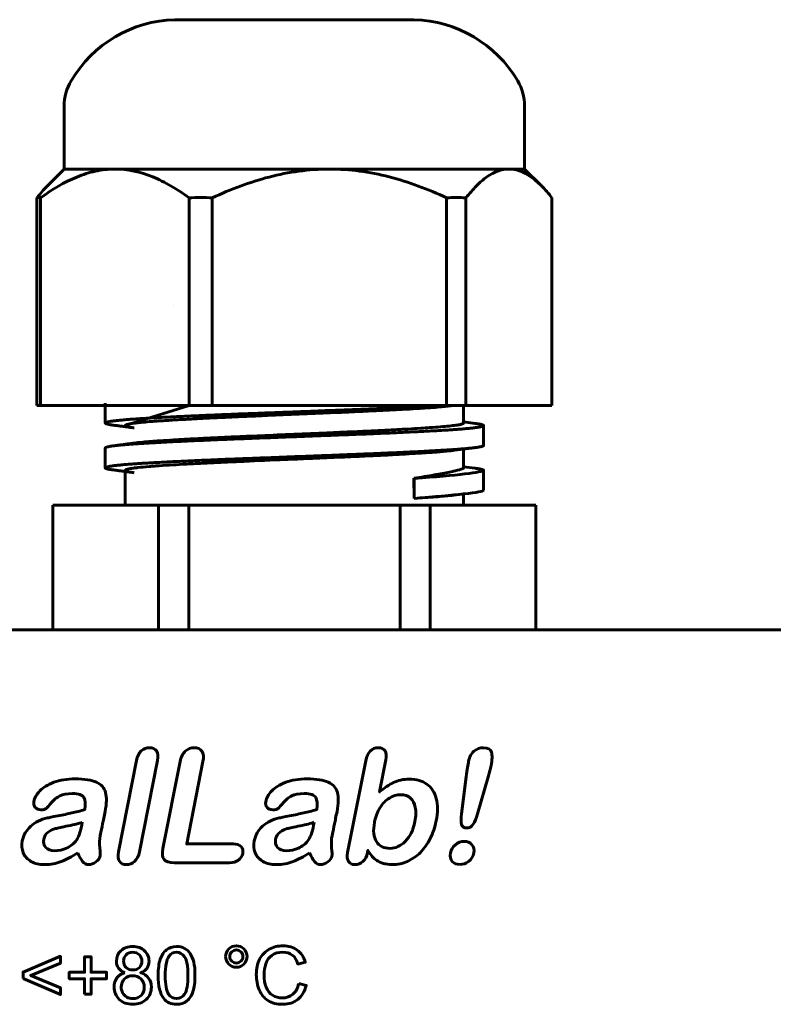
# Model space of a CAD drawing. Header units: millimetres. Extents: x -86 to 78, y -44 to 70.
# Tile 5 of 8: x -30 to 0, y 30 to 70. Entities that reach past the tile are written whole.
import ezdxf

# ---------------------------------------------------------------- set-up
doc = ezdxf.new("R2010")
doc.units = ezdxf.units.MM
doc.linetypes.add('K5LT_BASIC', pattern=[0])

msp = doc.modelspace()

# ---------------------------------------------------------------- linework, layer by layer
at = {"color": 150, "linetype": 'K5LT_BASIC', "lineweight": 60, "true_color": 0x0080ff}
for p, q in [((-14.371, 69.564), (-23.97, 69.564)), ((-28.42, 63.564), (-28.42, 66.091)), ((-9.92, 63.564), (-9.92, 66.091)), ((-28.42, 63.564), (-29.095, 62.889)), ((-28.42, 63.564), (-26.385, 63.564)), ((-26.385, 63.564), (-17.764, 63.564)), ((-17.764, 63.564), (-10.549, 63.564)), ((-10.549, 63.564), (-9.92, 63.564)), ((-9.92, 63.564), (-9.245, 62.889)), ((-29.518, 62.41), (-29.518, 54.064)), ((-29.366, 62.41), (-29.366, 54.064)), ((-23.403, 62.41), (-23.403, 54.064)), ((-22.471, 62.41), (-22.471, 54.064)), ((-13.056, 62.41), (-13.056, 54.064)), ((-12.276, 62.41), (-12.276, 54.064)), ((-8.823, 62.41), (-8.823, 54.064)), ((-24.032, 58.086), (-24.032, 58.086)), ((-29.366, 54.064), (-29.518, 54.064)), ((-29.366, 54.064), (-23.403, 54.064)), ((-26.77, 53.364), (-26.77, 54.164)), ((-23.403, 54.064), (-25.97, 53.264)), ((-22.471, 54.064), (-23.403, 54.064)), ((-22.471, 54.064), (-13.056, 54.064)), ((-12.276, 54.064), (-13.056, 54.064)), ((-12.37, 54.118), (-12.37, 53.411)), ((-12.276, 54.064), (-8.823, 54.064)), ((-12.37, 53.411), (-12.37, 53.364)), ((-11.904, 53.349), (-12.37, 53.411)), ((-11.57, 52.464), (-11.57, 53.264)), ((-26.77, 51.564), (-26.77, 52.364)), ((-12.737, 52.27), (-12.37, 52.318)), ((-12.37, 52.318), (-11.904, 52.379)), ((-12.37, 52.318), (-12.37, 51.611)), ((-25.97, 51.464), (-25.97, 50.064)), ((-12.37, 51.611), (-12.37, 51.562)), ((-11.904, 51.549), (-12.37, 51.611)), ((-11.57, 50.703), (-11.57, 51.463)), ((-11.57, 50.703), (-11.57, 51.463)), ((-14.36, 50.339), (-14.377, 51.145)), ((-14.356, 51.138), (-14.377, 51.145)), ((-14.36, 50.339), (-14.356, 51.138)), ((-11.57, 50.664), (-11.57, 50.703)), ((-11.57, 50.664), (-11.57, 50.703)), ((-11.57, 50.664), (-11.57, 50.703)), ((-12.859, 50.461), (-12.37, 50.517)), ((-12.37, 50.517), (-12.352, 50.519)), ((-12.37, 50.517), (-12.37, 50.064)), ((-28.87, 50.064), (-28.87, 45.064)), ((-28.87, 50.064), (-24.626, 50.064)), ((-23.414, 50.064), (-24.626, 50.064)), ((-24.626, 50.064), (-24.626, 45.064)), ((-23.414, 50.064), (-14.927, 50.064)), ((-23.414, 50.064), (-23.414, 45.064)), ((-13.714, 50.064), (-14.927, 50.064)), ((-14.927, 50.064), (-14.927, 45.064)), ((-13.714, 50.064), (-12.37, 50.064)), ((-13.714, 50.064), (-13.714, 45.064)), ((-12.37, 50.064), (-9.471, 50.064)), ((-9.471, 50.064), (-9.471, 45.064)), ((47.33, 45.064), (-55.67, 45.064))]:
    msp.add_line(p, q, dxfattribs=at)
for centre, radius, start, end in [((-23.837, 64.566), 5, 91.5283, 149.4423), ((-14.504, 64.566), 5, 30.5577, 88.4717), ((-26.42, 66.091), 2, 149.4423, 180), ((-11.92, 66.091), 2, 0, 30.5577)]:
    msp.add_arc(centre, radius, start, end, dxfattribs=at)
for centre, major_axis, start_param, end_param in [((-17.151, 51.164), (5.581, 0.3), 5.234984, 6.27602), ((-17.159, 51.306), (4.789, 0.257), -0.041494, -0.008787), ((-17.159, 51.306), (4.789, 0.257), 6.281224, 6.288069), ((-17.159, 51.306), (4.789, 0.257), -0.008787, -0.001961), ((-17.151, 51.164), (5.581, 0.3), 6.281233, 6.286447), ((-17.151, 51.164), (5.581, 0.3), -0.007165, -0.001952), ((-17.109, 50.368), (5.538, 0.297), 5.743401, 6.281233), ((-17.109, 50.368), (5.538, 0.297), -1.053414, -0.540552), ((-17.109, 50.368), (5.538, 0.297), -0.540552, -0.539784)]:
    msp.add_ellipse(centre, major_axis=major_axis, ratio=0.03637, start_param=start_param, end_param=end_param, dxfattribs=at)
for points, knots in [([(-29.366, 62.41), (-28.894, 62.755), (-28.413, 63.043), (-27.669, 63.347), (-27.417, 63.427), (-26.906, 63.536), (-26.643, 63.564), (-26.385, 63.564)], [0, 0, 0, 0, 0.5, 0.5, 0.75, 0.75, 1, 1, 1, 1]), ([(-26.385, 63.564), (-25.868, 63.564), (-25.361, 63.453), (-24.615, 63.149), (-24.368, 63.026), (-23.879, 62.742), (-23.64, 62.583), (-23.403, 62.41)], [0, 0, 0, 0, 0.5, 0.5, 0.75, 0.75, 1, 1, 1, 1]), ([(-22.471, 62.41), (-21.726, 62.755), (-20.966, 63.043), (-19.792, 63.347), (-19.394, 63.427), (-18.587, 63.536), (-18.172, 63.564), (-17.764, 63.564)], [0, 0, 0, 0, 0.5, 0.5, 0.75, 0.75, 1, 1, 1, 1]), ([(-17.764, 63.564), (-16.947, 63.564), (-16.148, 63.453), (-14.969, 63.149), (-14.579, 63.026), (-13.808, 62.742), (-13.429, 62.583), (-13.056, 62.41)], [0, 0, 0, 0, 0.5, 0.5, 0.75, 0.75, 1, 1, 1, 1]), ([(-12.276, 62.41), (-12.141, 62.581), (-12.003, 62.739), (-11.721, 63.022), (-11.578, 63.147), (-11.145, 63.451), (-10.851, 63.564), (-10.549, 63.564)], [0, 0, 0, 0, 0.25, 0.25, 0.5, 0.5, 1, 1, 1, 1]), ([(-10.549, 63.564), (-10.248, 63.564), (-9.953, 63.451), (-9.524, 63.149), (-9.384, 63.027), (-9.245, 62.889)], [0, 0, 0, 0, 0.5, 0.5, 0.7452736, 0.7452736, 0.7452736, 0.7452736]), ([(-29.095, 62.889), (-29.098, 62.886), (-29.101, 62.883), (-29.245, 62.739), (-29.383, 62.581), (-29.518, 62.41)], [0.7448761, 0.7448761, 0.7448761, 0.7448761, 0.75, 0.75, 1, 1, 1, 1]), ([(-25.97, 53.264), (-25.97, 53.276), (-25.935, 53.299), (-25.791, 53.332), (-25.593, 53.362), (-25.33, 53.391), (-25.039, 53.417), (-24.764, 53.438), (-24.535, 53.454), (-24.3, 53.469), (-23.921, 53.493), (-23.417, 53.521), (-22.737, 53.557), (-22.131, 53.586), (-21.671, 53.607), (-21.381, 53.62), (-20.985, 53.637), (-19.808, 53.687), (-18.519, 53.742), (-17.452, 53.788), (-17.162, 53.8), (-16.734, 53.819), (-16.118, 53.847), (-15.471, 53.879), (-14.911, 53.908), (-14.334, 53.941), (-13.883, 53.969), (-13.51, 53.995), (-13.157, 54.023), (-12.907, 54.048), (-12.779, 54.064)], [0, 0, 0, 0, 1.451052, 2.650062, 3.825072, 4.825399, 6.030521, 6.85687, 7.276223, 7.917122, 8.673071, 10.005167, 11.223784, 12.743368, 13.361258, 13.663844, 14.254887, 15.397372, 19.581801, 20.459646, 20.759983, 21.061774, 22.666342, 24.020553, 24.732666, 26.04939, 27.761858, 28.083967, 29.161001, 31, 31, 31, 31]), ([(-25.603, 53.17), (-25.632, 53.173), (-25.66, 53.177), (-25.738, 53.187), (-25.788, 53.194), (-25.893, 53.208), (-25.949, 53.215), (-26.06, 53.23), (-26.115, 53.237), (-26.226, 53.252), (-26.282, 53.259), (-26.369, 53.27), (-26.401, 53.275), (-26.434, 53.279), (-26.435, 53.279), (-26.437, 53.279)], [0, 0, 0, 0, 1.838936, 1.838936, 5.057075, 5.057075, 8.657075, 8.657075, 12.257075, 12.257075, 15.857075, 15.857075, 17.912169, 17.912169, 18, 18, 18, 18]), ([(-25.603, 52.559), (-25.508, 52.572), (-25.3, 52.595), (-25.002, 52.62), (-24.756, 52.639), (-24.481, 52.658), (-24.084, 52.683), (-23.595, 52.711), (-23.031, 52.742), (-22.374, 52.775), (-21.795, 52.801), (-21.379, 52.82), (-21.021, 52.835), (-19.847, 52.885), (-18.556, 52.941), (-17.452, 52.988), (-17.162, 53), (-16.734, 53.019), (-16.179, 53.044), (-15.591, 53.073), (-15.098, 53.098), (-14.607, 53.125), (-14.123, 53.154), (-13.805, 53.175), (-13.503, 53.196), (-13.203, 53.219), (-12.868, 53.252), (-12.633, 53.283), (-12.465, 53.314), (-12.385, 53.34), (-12.37, 53.358), (-12.37, 53.364)], [0, 0, 0, 0, 1.469935, 2.709327, 3.046373, 3.718345, 5.053852, 6.085959, 7.074615, 8.639305, 9.949506, 10.258779, 10.863274, 11.840341, 16.324179, 17.224391, 17.532377, 17.841852, 19.487307, 20.546418, 21.239219, 22.476007, 23.707163, 24.678956, 25.001418, 26.281649, 27.519376, 28.880127, 29.866986, 31.203376, 32, 32, 32, 32]), ([(-26.437, 52.449), (-26.409, 52.453), (-26.381, 52.457), (-26.305, 52.467), (-26.256, 52.473), (-26.152, 52.487), (-26.096, 52.494), (-25.985, 52.509), (-25.93, 52.516), (-25.819, 52.531), (-25.763, 52.538), (-25.674, 52.55), (-25.641, 52.554), (-25.606, 52.559), (-25.605, 52.559), (-25.603, 52.559)], [0, 0, 0, 0, 1.800049, 1.800049, 4.950134, 4.950134, 8.550134, 8.550134, 12.150134, 12.150134, 15.750134, 15.750134, 17.912147, 17.912147, 18, 18, 18, 18]), ([(-25.457, 51.577), (-25.328, 51.591), (-25.113, 51.611), (-24.828, 51.633), (-24.69, 51.643), (-24.465, 51.659), (-24.087, 51.683), (-23.587, 51.712), (-23.149, 51.735), (-22.672, 51.76), (-22.075, 51.789), (-21.531, 51.813), (-20.703, 51.849), (-19.773, 51.889), (-18.509, 51.943), (-17.751, 51.975), (-17.201, 51.999), (-16.717, 52.019), (-16.027, 52.051), (-15.243, 52.09), (-14.597, 52.126), (-14.094, 52.156), (-13.786, 52.176), (-13.43, 52.201), (-13.074, 52.23), (-12.83, 52.258), (-12.737, 52.27)], [0, 0, 0, 0, 1.66168, 2.350207, 2.594698, 2.842701, 4.214495, 5.452155, 6.1927, 6.934102, 8.275473, 9.533806, 9.812516, 12.558903, 14.147759, 16.020814, 16.330514, 16.953881, 18.522889, 20.028261, 21.464707, 22.603075, 23.557579, 23.870362, 25.599079, 27, 27, 27, 27]), ([(-25.603, 51.37), (-25.632, 51.373), (-25.66, 51.377), (-25.738, 51.387), (-25.788, 51.394), (-25.893, 51.408), (-25.949, 51.415), (-26.06, 51.43), (-26.115, 51.437), (-26.226, 51.452), (-26.282, 51.459), (-26.369, 51.47), (-26.401, 51.475), (-26.434, 51.479), (-26.435, 51.479), (-26.437, 51.479)], [0, 0, 0, 0, 1.838936, 1.838936, 5.057075, 5.057075, 8.657075, 8.657075, 12.257075, 12.257075, 15.857075, 15.857075, 17.912169, 17.912169, 18, 18, 18, 18]), ([(-25.97, 51.464), (-25.97, 51.473), (-25.952, 51.489), (-25.881, 51.512), (-25.779, 51.533), (-25.639, 51.555), (-25.522, 51.569), (-25.457, 51.577)], [0, 0, 0, 0, 1.926214, 3.421227, 4.949277, 6.483416, 8, 8, 8, 8]), ([(-14.377, 51.145), (-14.072, 51.193), (-13.799, 51.237), (-13.316, 51.322), (-13.106, 51.361), (-12.767, 51.432), (-12.634, 51.463), (-12.443, 51.517), (-12.388, 51.539), (-12.374, 51.556)], [0, 0, 0, 0, 0.25, 0.25, 0.5, 0.5, 0.75, 0.75, 1, 1, 1, 1]), ([(-12.859, 50.461), (-12.869, 50.46), (-12.878, 50.459), (-13.057, 50.439), (-13.264, 50.419), (-13.761, 50.38), (-14.044, 50.36), (-14.36, 50.339)], [0.4857475, 0.4857475, 0.4857475, 0.4857475, 0.5, 0.5, 0.75, 0.75, 1, 1, 1, 1]), ([(-26.24, 36.144), (-26.24, 36.144), (-25.513, 39.81), (-25.513, 39.81), (-25.48, 39.979), (-25.417, 40.107), (-25.232, 40.28), (-25.122, 40.324), (-24.993, 40.324), (-24.865, 40.324), (-24.771, 40.28), (-24.709, 40.195), (-24.648, 40.109), (-24.634, 39.981), (-24.668, 39.81), (-24.668, 39.81), (-25.394, 36.144), (-25.394, 36.144), (-25.428, 35.973), (-25.494, 35.845), (-25.686, 35.673), (-25.797, 35.63), (-25.923, 35.63), (-26.048, 35.63), (-26.139, 35.674), (-26.199, 35.763), (-26.258, 35.852), (-26.272, 35.979), (-26.24, 36.144)], [0, 0, 0, 0, 0.1, 0.1, 0.1, 0.2, 0.2, 0.3, 0.3, 0.3, 0.4, 0.4, 0.4, 0.5, 0.5, 0.5, 0.6, 0.6, 0.6, 0.7, 0.7, 0.8, 0.8, 0.8, 0.9, 0.9, 0.9, 1, 1, 1, 1]), ([(-22.844, 39.767), (-22.844, 39.767), (-23.498, 36.463), (-23.498, 36.463), (-21.634, 36.463), (-21.634, 36.463), (-21.486, 36.463), (-21.379, 36.427), (-21.314, 36.354), (-21.248, 36.282), (-21.227, 36.191), (-21.248, 36.082), (-21.271, 35.97), (-21.328, 35.881), (-21.42, 35.811), (-21.511, 35.742), (-21.633, 35.707), (-21.784, 35.707), (-21.784, 35.707), (-24.004, 35.707), (-24.004, 35.707), (-24.204, 35.707), (-24.34, 35.752), (-24.41, 35.84), (-24.48, 35.929), (-24.495, 36.073), (-24.456, 36.271), (-24.456, 36.271), (-23.763, 39.767), (-23.763, 39.767), (-23.727, 39.952), (-23.657, 40.091), (-23.453, 40.277), (-23.334, 40.324), (-23.197, 40.324), (-23.06, 40.324), (-22.957, 40.278), (-22.822, 40.094), (-22.807, 39.954), (-22.844, 39.767)], [0, 0, 0, 0, 0.071429, 0.071429, 0.142857, 0.142857, 0.142857, 0.214286, 0.214286, 0.214286, 0.285714, 0.285714, 0.285714, 0.357143, 0.357143, 0.357143, 0.428571, 0.428571, 0.428571, 0.5, 0.5, 0.5, 0.571429, 0.571429, 0.571429, 0.642857, 0.642857, 0.642857, 0.714286, 0.714286, 0.714286, 0.785714, 0.785714, 0.857143, 0.857143, 0.857143, 0.928571, 0.928571, 1, 1, 1, 1]), ([(-15.494, 39.841), (-15.494, 39.841), (-15.75, 38.549), (-15.75, 38.549), (-15.559, 38.715), (-15.371, 38.841), (-15.007, 39.016), (-14.793, 39.061), (-14.55, 39.061), (-14.269, 39.061), (-14.035, 38.994), (-13.851, 38.861), (-13.664, 38.728), (-13.539, 38.534), (-13.473, 38.282), (-13.405, 38.029), (-13.407, 37.729), (-13.475, 37.382), (-13.526, 37.127), (-13.605, 36.892), (-13.712, 36.679), (-13.82, 36.465), (-13.951, 36.279), (-14.105, 36.123), (-14.261, 35.965), (-14.435, 35.845), (-14.629, 35.759), (-14.822, 35.673), (-15.025, 35.63), (-15.238, 35.63), (-15.368, 35.63), (-15.487, 35.646), (-15.596, 35.677), (-15.704, 35.707), (-15.793, 35.748), (-15.865, 35.799), (-15.935, 35.849), (-15.993, 35.902), (-16.04, 35.956), (-16.085, 36.008), (-16.145, 36.089), (-16.216, 36.197), (-16.216, 36.197), (-16.233, 36.113), (-16.233, 36.113), (-16.264, 35.955), (-16.326, 35.834), (-16.418, 35.753), (-16.511, 35.671), (-16.617, 35.63), (-16.734, 35.63), (-16.854, 35.63), (-16.942, 35.671), (-16.996, 35.753), (-17.051, 35.834), (-17.063, 35.955), (-17.032, 36.113), (-17.032, 36.113), (-16.301, 39.804), (-16.301, 39.804), (-16.267, 39.975), (-16.206, 40.105), (-16.12, 40.193), (-16.033, 40.28), (-15.928, 40.324), (-15.805, 40.324), (-15.675, 40.324), (-15.583, 40.281), (-15.529, 40.198), (-15.475, 40.114), (-15.464, 39.995), (-15.494, 39.841)], [0, 0, 0, 0, 0.041667, 0.041667, 0.041667, 0.083333, 0.083333, 0.125, 0.125, 0.125, 0.166667, 0.166667, 0.166667, 0.208333, 0.208333, 0.208333, 0.25, 0.25, 0.25, 0.291667, 0.291667, 0.291667, 0.333333, 0.333333, 0.333333, 0.375, 0.375, 0.375, 0.416667, 0.416667, 0.416667, 0.458333, 0.458333, 0.458333, 0.5, 0.5, 0.5, 0.541667, 0.541667, 0.541667, 0.583333, 0.583333, 0.583333, 0.625, 0.625, 0.625, 0.666667, 0.666667, 0.666667, 0.708333, 0.708333, 0.708333, 0.75, 0.75, 0.75, 0.791667, 0.791667, 0.791667, 0.833333, 0.833333, 0.833333, 0.875, 0.875, 0.875, 0.916667, 0.916667, 0.916667, 0.958333, 0.958333, 0.958333, 1, 1, 1, 1]), ([(-12.461, 37.674), (-12.461, 37.674), (-12.267, 39.157), (-12.267, 39.157), (-12.228, 39.445), (-12.196, 39.653), (-12.171, 39.778), (-12.137, 39.951), (-12.066, 40.084), (-11.957, 40.18), (-11.848, 40.276), (-11.721, 40.324), (-11.574, 40.324), (-11.396, 40.324), (-11.29, 40.262), (-11.254, 40.14), (-11.218, 40.017), (-11.224, 39.84), (-11.27, 39.608), (-11.296, 39.472), (-11.331, 39.334), (-11.374, 39.194), (-11.374, 39.194), (-11.809, 37.668), (-11.809, 37.668), (-11.859, 37.486), (-11.917, 37.346), (-11.984, 37.249), (-12.051, 37.153), (-12.14, 37.104), (-12.248, 37.104), (-12.36, 37.104), (-12.428, 37.151), (-12.453, 37.245), (-12.478, 37.339), (-12.48, 37.482), (-12.461, 37.674)], [0, 0, 0, 0, 0.083333, 0.083333, 0.083333, 0.166667, 0.166667, 0.166667, 0.25, 0.25, 0.25, 0.333333, 0.333333, 0.333333, 0.416667, 0.416667, 0.416667, 0.5, 0.5, 0.5, 0.583333, 0.583333, 0.583333, 0.666667, 0.666667, 0.666667, 0.75, 0.75, 0.75, 0.833333, 0.833333, 0.833333, 0.916667, 0.916667, 0.916667, 1, 1, 1, 1]), ([(-27.878, 36.107), (-28.114, 35.948), (-28.335, 35.829), (-28.541, 35.75), (-28.748, 35.67), (-28.971, 35.63), (-29.208, 35.63), (-29.425, 35.63), (-29.607, 35.673), (-29.754, 35.759), (-29.901, 35.845), (-30.005, 35.96), (-30.124, 36.254), (-30.137, 36.412), (-30.103, 36.583), (-30.057, 36.815), (-29.945, 37.011), (-29.766, 37.175), (-29.587, 37.338), (-29.364, 37.448), (-29.097, 37.503), (-29.041, 37.516), (-28.903, 37.543), (-28.681, 37.586), (-28.459, 37.631), (-28.27, 37.67), (-28.111, 37.706), (-27.952, 37.743), (-27.779, 37.786), (-27.591, 37.838), (-27.557, 38.061), (-27.569, 38.225), (-27.628, 38.328), (-27.688, 38.433), (-27.841, 38.485), (-28.092, 38.485), (-28.306, 38.485), (-28.474, 38.455), (-28.593, 38.395), (-28.714, 38.335), (-28.825, 38.246), (-28.926, 38.125), (-29.027, 38.006), (-29.097, 37.927), (-29.137, 37.889), (-29.177, 37.851), (-29.249, 37.832), (-29.354, 37.832), (-29.449, 37.832), (-29.525, 37.862), (-29.582, 37.924), (-29.64, 37.984), (-29.658, 38.062), (-29.639, 38.157), (-29.61, 38.305), (-29.53, 38.45), (-29.396, 38.59), (-29.262, 38.731), (-29.076, 38.846), (-28.835, 38.937), (-28.594, 39.028), (-28.308, 39.073), (-27.975, 39.073), (-27.603, 39.073), (-27.32, 39.029), (-26.93, 38.854), (-26.807, 38.715), (-26.757, 38.525), (-26.707, 38.336), (-26.713, 38.083), (-26.775, 37.769), (-26.814, 37.572), (-26.848, 37.402), (-26.877, 37.265), (-26.905, 37.127), (-26.937, 36.972), (-26.972, 36.803), (-27.004, 36.645), (-27.01, 36.479), (-26.992, 36.307), (-26.973, 36.134), (-26.969, 36.023), (-26.979, 35.974), (-26.996, 35.887), (-27.052, 35.808), (-27.243, 35.666), (-27.343, 35.63), (-27.446, 35.63), (-27.532, 35.63), (-27.61, 35.671), (-27.678, 35.753), (-27.748, 35.834), (-27.813, 35.951), (-27.878, 36.107)], [0, 0, 0, 0, 0.03125, 0.03125, 0.03125, 0.0625, 0.0625, 0.0625, 0.09375, 0.09375, 0.09375, 0.125, 0.125, 0.15625, 0.15625, 0.15625, 0.1875, 0.1875, 0.1875, 0.21875, 0.21875, 0.21875, 0.25, 0.25, 0.25, 0.28125, 0.28125, 0.28125, 0.3125, 0.3125, 0.3125, 0.34375, 0.34375, 0.34375, 0.375, 0.375, 0.375, 0.40625, 0.40625, 0.40625, 0.4375, 0.4375, 0.4375, 0.46875, 0.46875, 0.46875, 0.5, 0.5, 0.5, 0.53125, 0.53125, 0.53125, 0.5625, 0.5625, 0.5625, 0.59375, 0.59375, 0.59375, 0.625, 0.625, 0.625, 0.65625, 0.65625, 0.65625, 0.6875, 0.6875, 0.71875, 0.71875, 0.71875, 0.75, 0.75, 0.75, 0.78125, 0.78125, 0.78125, 0.8125, 0.8125, 0.8125, 0.84375, 0.84375, 0.84375, 0.875, 0.875, 0.875, 0.90625, 0.90625, 0.9375, 0.9375, 0.9375, 0.96875, 0.96875, 0.96875, 1, 1, 1, 1]), ([(-18.561, 36.107), (-18.798, 35.948), (-19.019, 35.829), (-19.225, 35.75), (-19.432, 35.67), (-19.654, 35.63), (-19.891, 35.63), (-20.109, 35.63), (-20.291, 35.673), (-20.437, 35.759), (-20.584, 35.845), (-20.688, 35.96), (-20.808, 36.254), (-20.821, 36.412), (-20.787, 36.583), (-20.741, 36.815), (-20.629, 37.011), (-20.45, 37.175), (-20.27, 37.338), (-20.048, 37.448), (-19.78, 37.503), (-19.725, 37.516), (-19.586, 37.543), (-19.364, 37.586), (-19.143, 37.631), (-18.953, 37.67), (-18.794, 37.706), (-18.636, 37.743), (-18.462, 37.786), (-18.274, 37.838), (-18.241, 38.061), (-18.253, 38.225), (-18.311, 38.328), (-18.371, 38.433), (-18.525, 38.485), (-18.775, 38.485), (-18.99, 38.485), (-19.157, 38.455), (-19.277, 38.395), (-19.398, 38.335), (-19.508, 38.246), (-19.609, 38.125), (-19.71, 38.006), (-19.781, 37.927), (-19.82, 37.889), (-19.86, 37.851), (-19.933, 37.832), (-20.037, 37.832), (-20.133, 37.832), (-20.209, 37.862), (-20.265, 37.924), (-20.323, 37.984), (-20.342, 38.062), (-20.323, 38.157), (-20.293, 38.305), (-20.213, 38.45), (-20.08, 38.59), (-19.946, 38.731), (-19.759, 38.846), (-19.518, 38.937), (-19.277, 39.028), (-18.991, 39.073), (-18.658, 39.073), (-18.286, 39.073), (-18.004, 39.029), (-17.613, 38.854), (-17.491, 38.715), (-17.441, 38.525), (-17.391, 38.336), (-17.396, 38.083), (-17.458, 37.769), (-17.497, 37.572), (-17.532, 37.402), (-17.56, 37.265), (-17.589, 37.127), (-17.62, 36.972), (-17.656, 36.803), (-17.687, 36.645), (-17.694, 36.479), (-17.675, 36.307), (-17.656, 36.134), (-17.653, 36.023), (-17.663, 35.974), (-17.68, 35.887), (-17.736, 35.808), (-17.831, 35.737), (-17.927, 35.666), (-18.027, 35.63), (-18.129, 35.63), (-18.216, 35.63), (-18.293, 35.671), (-18.362, 35.753), (-18.431, 35.834), (-18.497, 35.951), (-18.561, 36.107)], [0, 0, 0, 0, 0.03125, 0.03125, 0.03125, 0.0625, 0.0625, 0.0625, 0.09375, 0.09375, 0.09375, 0.125, 0.125, 0.15625, 0.15625, 0.15625, 0.1875, 0.1875, 0.1875, 0.21875, 0.21875, 0.21875, 0.25, 0.25, 0.25, 0.28125, 0.28125, 0.28125, 0.3125, 0.3125, 0.3125, 0.34375, 0.34375, 0.34375, 0.375, 0.375, 0.375, 0.40625, 0.40625, 0.40625, 0.4375, 0.4375, 0.4375, 0.46875, 0.46875, 0.46875, 0.5, 0.5, 0.5, 0.53125, 0.53125, 0.53125, 0.5625, 0.5625, 0.5625, 0.59375, 0.59375, 0.59375, 0.625, 0.625, 0.625, 0.65625, 0.65625, 0.65625, 0.6875, 0.6875, 0.71875, 0.71875, 0.71875, 0.75, 0.75, 0.75, 0.78125, 0.78125, 0.78125, 0.8125, 0.8125, 0.8125, 0.84375, 0.84375, 0.84375, 0.875, 0.875, 0.875, 0.90625, 0.90625, 0.90625, 0.9375, 0.9375, 0.9375, 0.96875, 0.96875, 0.96875, 1, 1, 1, 1]), ([(-15.952, 37.33), (-16.018, 36.993), (-15.992, 36.735), (-15.875, 36.554), (-15.756, 36.373), (-15.572, 36.283), (-15.323, 36.283), (-15.109, 36.283), (-14.908, 36.375), (-14.717, 36.56), (-14.527, 36.745), (-14.398, 37.009), (-14.33, 37.355), (-14.285, 37.578), (-14.279, 37.769), (-14.312, 37.93), (-14.343, 38.092), (-14.409, 38.216), (-14.51, 38.304), (-14.61, 38.392), (-14.739, 38.435), (-14.897, 38.435), (-15.057, 38.435), (-15.21, 38.392), (-15.496, 38.216), (-15.621, 38.088), (-15.725, 37.922), (-15.831, 37.757), (-15.906, 37.559), (-15.952, 37.33)], [0, 0, 0, 0, 0.1, 0.1, 0.1, 0.2, 0.2, 0.2, 0.3, 0.3, 0.3, 0.4, 0.4, 0.4, 0.5, 0.5, 0.5, 0.6, 0.6, 0.6, 0.7, 0.7, 0.7, 0.8, 0.8, 0.9, 0.9, 0.9, 1, 1, 1, 1]), ([(-27.692, 37.33), (-27.824, 37.284), (-28.014, 37.237), (-28.26, 37.186), (-28.507, 37.135), (-28.678, 37.098), (-28.774, 37.074), (-28.869, 37.051), (-28.965, 37.004), (-29.061, 36.934), (-29.157, 36.866), (-29.218, 36.769), (-29.242, 36.646), (-29.268, 36.517), (-29.241, 36.408), (-29.161, 36.318), (-29.082, 36.228), (-28.964, 36.184), (-28.807, 36.184), (-28.64, 36.184), (-28.479, 36.221), (-28.323, 36.294), (-28.167, 36.367), (-28.044, 36.462), (-27.955, 36.577), (-27.853, 36.705), (-27.774, 36.915), (-27.715, 37.209), (-27.715, 37.209), (-27.692, 37.33), (-27.692, 37.33)], [0, 0, 0, 0, 0.1, 0.1, 0.1, 0.2, 0.2, 0.2, 0.3, 0.3, 0.3, 0.4, 0.4, 0.4, 0.5, 0.5, 0.5, 0.6, 0.6, 0.6, 0.7, 0.7, 0.7, 0.8, 0.8, 0.8, 0.9, 0.9, 0.9, 1, 1, 1, 1]), ([(-18.375, 37.33), (-18.508, 37.284), (-18.698, 37.237), (-18.944, 37.186), (-19.19, 37.135), (-19.362, 37.098), (-19.457, 37.074), (-19.553, 37.051), (-19.649, 37.004), (-19.745, 36.934), (-19.841, 36.866), (-19.901, 36.769), (-19.926, 36.646), (-19.951, 36.517), (-19.924, 36.408), (-19.845, 36.318), (-19.765, 36.228), (-19.647, 36.184), (-19.491, 36.184), (-19.324, 36.184), (-19.162, 36.221), (-19.006, 36.294), (-18.85, 36.367), (-18.728, 36.462), (-18.638, 36.577), (-18.537, 36.705), (-18.457, 36.915), (-18.399, 37.209), (-18.399, 37.209), (-18.375, 37.33), (-18.375, 37.33)], [0, 0, 0, 0, 0.1, 0.1, 0.1, 0.2, 0.2, 0.2, 0.3, 0.3, 0.3, 0.4, 0.4, 0.4, 0.5, 0.5, 0.5, 0.6, 0.6, 0.6, 0.7, 0.7, 0.7, 0.8, 0.8, 0.8, 0.9, 0.9, 0.9, 1, 1, 1, 1]), ([(-12.521, 35.636), (-12.647, 35.636), (-12.749, 35.678), (-12.827, 35.759), (-12.905, 35.84), (-12.929, 35.955), (-12.9, 36.1), (-12.874, 36.229), (-12.808, 36.338), (-12.593, 36.518), (-12.474, 36.562), (-12.343, 36.562), (-12.213, 36.562), (-12.111, 36.518), (-12.037, 36.428), (-11.963, 36.338), (-11.939, 36.229), (-11.964, 36.1), (-11.993, 35.957), (-12.062, 35.843), (-12.171, 35.76), (-12.281, 35.678), (-12.397, 35.636), (-12.521, 35.636)], [0, 0, 0, 0, 0.125, 0.125, 0.125, 0.25, 0.25, 0.25, 0.375, 0.375, 0.5, 0.5, 0.5, 0.625, 0.625, 0.625, 0.75, 0.75, 0.75, 0.875, 0.875, 0.875, 1, 1, 1, 1]), ([(-25.98, 31.29), (-26.096, 31.332), (-26.181, 31.393), (-26.238, 31.472), (-26.293, 31.55), (-26.321, 31.645), (-26.321, 31.754), (-26.321, 31.92), (-26.262, 32.058), (-26.143, 32.171), (-26.024, 32.284), (-25.867, 32.34), (-25.669, 32.34), (-25.471, 32.34), (-25.312, 32.283), (-25.191, 32.167), (-25.07, 32.052), (-25.01, 31.912), (-25.01, 31.746), (-25.01, 31.641), (-25.037, 31.549), (-25.092, 31.471), (-25.148, 31.393), (-25.231, 31.332), (-25.344, 31.29), (-25.205, 31.245), (-25.099, 31.172), (-25.027, 31.07), (-24.954, 30.969), (-24.918, 30.848), (-24.918, 30.707), (-24.918, 30.513), (-24.987, 30.35), (-25.124, 30.218), (-25.261, 30.086), (-25.442, 30.02), (-25.889, 30.02), (-26.07, 30.086), (-26.207, 30.219), (-26.344, 30.351), (-26.413, 30.517), (-26.413, 30.715), (-26.413, 30.863), (-26.376, 30.987), (-26.301, 31.086), (-26.225, 31.186), (-26.119, 31.254), (-25.98, 31.29)], [0, 0, 0, 0, 0.0625, 0.0625, 0.0625, 0.125, 0.125, 0.125, 0.1875, 0.1875, 0.1875, 0.25, 0.25, 0.25, 0.3125, 0.3125, 0.3125, 0.375, 0.375, 0.375, 0.4375, 0.4375, 0.4375, 0.5, 0.5, 0.5, 0.5625, 0.5625, 0.5625, 0.625, 0.625, 0.625, 0.6875, 0.6875, 0.6875, 0.75, 0.75, 0.8125, 0.8125, 0.8125, 0.875, 0.875, 0.875, 0.9375, 0.9375, 0.9375, 1, 1, 1, 1]), ([(-26.035, 31.764), (-26.035, 31.656), (-26.001, 31.568), (-25.933, 31.5), (-25.864, 31.432), (-25.774, 31.398), (-25.662, 31.398), (-25.554, 31.398), (-25.466, 31.431), (-25.398, 31.499), (-25.33, 31.567), (-25.296, 31.65), (-25.296, 31.748), (-25.296, 31.851), (-25.331, 31.937), (-25.401, 32.007), (-25.471, 32.077), (-25.559, 32.112), (-25.666, 32.112), (-25.773, 32.112), (-25.861, 32.077), (-25.931, 32.009), (-26.001, 31.941), (-26.035, 31.859), (-26.035, 31.764)], [0, 0, 0, 0, 0.125, 0.125, 0.125, 0.25, 0.25, 0.25, 0.375, 0.375, 0.375, 0.5, 0.5, 0.5, 0.625, 0.625, 0.625, 0.75, 0.75, 0.75, 0.875, 0.875, 0.875, 1, 1, 1, 1]), ([(-24.644, 31.179), (-24.644, 31.448), (-24.617, 31.665), (-24.562, 31.829), (-24.506, 31.993), (-24.424, 32.12), (-24.315, 32.208), (-24.207, 32.297), (-24.07, 32.34), (-23.905, 32.34), (-23.783, 32.34), (-23.676, 32.316), (-23.583, 32.267), (-23.491, 32.218), (-23.415, 32.147), (-23.356, 32.054), (-23.297, 31.962), (-23.25, 31.849), (-23.216, 31.717), (-23.182, 31.584), (-23.165, 31.404), (-23.165, 31.179), (-23.165, 30.913), (-23.192, 30.697), (-23.247, 30.533), (-23.301, 30.368), (-23.383, 30.242), (-23.492, 30.153), (-23.601, 30.064), (-23.738, 30.02), (-23.905, 30.02), (-24.123, 30.02), (-24.295, 30.097), (-24.42, 30.253), (-24.57, 30.444), (-24.644, 30.752), (-24.644, 31.179)], [0, 0, 0, 0, 0.083333, 0.083333, 0.083333, 0.166667, 0.166667, 0.166667, 0.25, 0.25, 0.25, 0.333333, 0.333333, 0.333333, 0.416667, 0.416667, 0.416667, 0.5, 0.5, 0.5, 0.583333, 0.583333, 0.583333, 0.666667, 0.666667, 0.666667, 0.75, 0.75, 0.75, 0.833333, 0.833333, 0.833333, 0.916667, 0.916667, 0.916667, 1, 1, 1, 1]), ([(-24.359, 31.178), (-24.359, 30.804), (-24.315, 30.556), (-24.228, 30.433), (-24.141, 30.31), (-24.033, 30.248), (-23.905, 30.248), (-23.776, 30.248), (-23.669, 30.31), (-23.581, 30.433), (-23.494, 30.557), (-23.45, 30.805), (-23.45, 31.178), (-23.45, 31.553), (-23.494, 31.801), (-23.581, 31.924), (-23.668, 32.047), (-23.777, 32.109), (-23.908, 32.109), (-24.036, 32.109), (-24.138, 32.054), (-24.215, 31.946), (-24.311, 31.808), (-24.359, 31.551), (-24.359, 31.178)], [0, 0, 0, 0, 0.125, 0.125, 0.125, 0.25, 0.25, 0.25, 0.375, 0.375, 0.375, 0.5, 0.5, 0.5, 0.625, 0.625, 0.625, 0.75, 0.75, 0.75, 0.875, 0.875, 0.875, 1, 1, 1, 1]), ([(-21.933, 31.94), (-21.933, 32.058), (-21.891, 32.16), (-21.806, 32.244), (-21.722, 32.327), (-21.621, 32.369), (-21.503, 32.369), (-21.384, 32.369), (-21.282, 32.327), (-21.198, 32.244), (-21.114, 32.16), (-21.072, 32.058), (-21.072, 31.94), (-21.072, 31.821), (-21.115, 31.719), (-21.199, 31.635), (-21.283, 31.551), (-21.385, 31.509), (-21.503, 31.509), (-21.621, 31.509), (-21.722, 31.55), (-21.806, 31.634), (-21.891, 31.718), (-21.933, 31.82), (-21.933, 31.94)], [0, 0, 0, 0, 0.125, 0.125, 0.125, 0.25, 0.25, 0.25, 0.375, 0.375, 0.375, 0.5, 0.5, 0.5, 0.625, 0.625, 0.625, 0.75, 0.75, 0.75, 0.875, 0.875, 0.875, 1, 1, 1, 1]), ([(-21.765, 31.939), (-21.765, 31.866), (-21.739, 31.805), (-21.688, 31.754), (-21.637, 31.702), (-21.575, 31.677), (-21.502, 31.677), (-21.43, 31.677), (-21.369, 31.702), (-21.317, 31.754), (-21.266, 31.805), (-21.241, 31.866), (-21.241, 32.011), (-21.266, 32.073), (-21.317, 32.124), (-21.369, 32.175), (-21.43, 32.201), (-21.502, 32.201), (-21.575, 32.201), (-21.637, 32.175), (-21.688, 32.124), (-21.739, 32.073), (-21.765, 32.011), (-21.765, 31.939)], [0, 0, 0, 0, 0.125, 0.125, 0.125, 0.25, 0.25, 0.25, 0.375, 0.375, 0.375, 0.5, 0.5, 0.625, 0.625, 0.625, 0.75, 0.75, 0.75, 0.875, 0.875, 0.875, 1, 1, 1, 1]), ([(-18.997, 30.855), (-18.997, 30.855), (-18.695, 30.779), (-18.695, 30.779), (-18.758, 30.532), (-18.871, 30.344), (-19.035, 30.214), (-19.198, 30.085), (-19.398, 30.02), (-19.635, 30.02), (-19.879, 30.02), (-20.078, 30.069), (-20.232, 30.169), (-20.385, 30.269), (-20.501, 30.413), (-20.581, 30.602), (-20.661, 30.792), (-20.701, 30.994), (-20.701, 31.211), (-20.701, 31.448), (-20.657, 31.654), (-20.476, 32.007), (-20.347, 32.14), (-20.18, 32.232), (-20.014, 32.324), (-19.83, 32.369), (-19.63, 32.369), (-19.402, 32.369), (-19.211, 32.311), (-19.057, 32.195), (-18.902, 32.08), (-18.794, 31.917), (-18.733, 31.708), (-18.733, 31.708), (-19.028, 31.638), (-19.028, 31.638), (-19.081, 31.803), (-19.157, 31.923), (-19.257, 31.999), (-19.357, 32.074), (-19.483, 32.112), (-19.635, 32.112), (-19.809, 32.112), (-19.955, 32.07), (-20.072, 31.986), (-20.189, 31.903), (-20.272, 31.79), (-20.319, 31.649), (-20.367, 31.508), (-20.39, 31.363), (-20.39, 31.213), (-20.39, 31.02), (-20.362, 30.851), (-20.306, 30.707), (-20.25, 30.562), (-20.163, 30.455), (-20.044, 30.384), (-19.926, 30.312), (-19.798, 30.277), (-19.66, 30.277), (-19.491, 30.277), (-19.349, 30.325), (-19.233, 30.422), (-19.117, 30.52), (-19.038, 30.664), (-18.997, 30.855)], [0, 0, 0, 0, 0.045455, 0.045455, 0.045455, 0.090909, 0.090909, 0.090909, 0.136364, 0.136364, 0.136364, 0.181818, 0.181818, 0.181818, 0.227273, 0.227273, 0.227273, 0.272727, 0.272727, 0.272727, 0.318182, 0.318182, 0.363636, 0.363636, 0.363636, 0.409091, 0.409091, 0.409091, 0.454545, 0.454545, 0.454545, 0.5, 0.5, 0.5, 0.545455, 0.545455, 0.545455, 0.590909, 0.590909, 0.590909, 0.636364, 0.636364, 0.636364, 0.681818, 0.681818, 0.681818, 0.727273, 0.727273, 0.727273, 0.772727, 0.772727, 0.772727, 0.818182, 0.818182, 0.818182, 0.863636, 0.863636, 0.863636, 0.909091, 0.909091, 0.909091, 0.954545, 0.954545, 0.954545, 1, 1, 1, 1]), ([(-30.074, 31.051), (-30.074, 31.051), (-30.074, 31.312), (-30.074, 31.312), (-28.575, 31.947), (-28.575, 31.947), (-28.575, 31.667), (-28.575, 31.667), (-29.763, 31.18), (-29.763, 31.18), (-28.575, 30.686), (-28.575, 30.686), (-28.575, 30.407), (-28.575, 30.407), (-30.074, 31.051), (-30.074, 31.051)], [0, 0, 0, 0, 0.142857, 0.142857, 0.285714, 0.285714, 0.428571, 0.428571, 0.571429, 0.571429, 0.714286, 0.714286, 0.857143, 0.857143, 1, 1, 1, 1]), ([(-27.601, 30.426), (-27.601, 30.426), (-27.601, 31.048), (-27.601, 31.048), (-28.22, 31.048), (-28.22, 31.048), (-28.22, 31.309), (-28.22, 31.309), (-27.601, 31.309), (-27.601, 31.309), (-27.601, 31.928), (-27.601, 31.928), (-27.337, 31.928), (-27.337, 31.928), (-27.337, 31.309), (-27.337, 31.309), (-26.718, 31.309), (-26.718, 31.309), (-26.718, 31.048), (-26.718, 31.048), (-27.337, 31.048), (-27.337, 31.048), (-27.337, 30.426), (-27.337, 30.426), (-27.601, 30.426), (-27.601, 30.426)], [0, 0, 0, 0, 0.083333, 0.083333, 0.166667, 0.166667, 0.25, 0.25, 0.333333, 0.333333, 0.416667, 0.416667, 0.5, 0.5, 0.583333, 0.583333, 0.666667, 0.666667, 0.75, 0.75, 0.833333, 0.833333, 0.916667, 0.916667, 1, 1, 1, 1]), ([(-26.128, 30.713), (-26.128, 30.633), (-26.109, 30.557), (-26.072, 30.482), (-26.035, 30.408), (-25.979, 30.35), (-25.904, 30.31), (-25.829, 30.269), (-25.749, 30.248), (-25.663, 30.248), (-25.529, 30.248), (-25.419, 30.291), (-25.333, 30.377), (-25.246, 30.462), (-25.204, 30.571), (-25.204, 30.704), (-25.204, 30.838), (-25.248, 30.949), (-25.336, 31.037), (-25.425, 31.125), (-25.538, 31.169), (-25.672, 31.169), (-25.805, 31.169), (-25.913, 31.126), (-26.085, 30.952), (-26.128, 30.843), (-26.128, 30.713)], [0, 0, 0, 0, 0.111111, 0.111111, 0.111111, 0.222222, 0.222222, 0.222222, 0.333333, 0.333333, 0.333333, 0.444444, 0.444444, 0.444444, 0.555556, 0.555556, 0.555556, 0.666667, 0.666667, 0.666667, 0.777778, 0.777778, 0.777778, 0.888889, 0.888889, 1, 1, 1, 1])]:
    msp.add_open_spline(points, degree=3, knots=knots, dxfattribs=at)
for points in [[(-9.245, 62.889), (-9.102, 62.746), (-8.961, 62.584), (-8.823, 62.41)], [(-29.518, 62.41), (-29.467, 62.426), (-29.416, 62.426), (-29.366, 62.41)], [(-23.403, 62.41), (-23.094, 62.426), (-22.781, 62.426), (-22.471, 62.41)], [(-13.056, 62.41), (-12.796, 62.426), (-12.536, 62.426), (-12.276, 62.41)]]:
    msp.add_open_spline(points, degree=3, dxfattribs=at)
for points, weights, knots in [([(-26.77, 53.364), (-26.77, 53.454), (-25.319, 53.544), (-23.867, 53.634), (-21.519, 53.724), (-19.17, 53.814), (-16.822, 53.904), (-14.756, 53.984), (-13.356, 54.064)], [1, 0.951056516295, 1, 0.951056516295, 1, 0.951056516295, 1, 0.956684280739, 0.990038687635], [0.4285714, 0.4285714, 0.4285714, 0.4571429, 0.4571429, 0.4857143, 0.4857143, 0.5142857, 0.5142857, 0.5395719, 0.5395719, 0.5395719]), ([(-26.437, 52.449), (-26.065, 52.498), (-25.319, 52.544), (-23.867, 52.634), (-21.519, 52.724), (-19.17, 52.814), (-16.822, 52.904), (-14.473, 52.994), (-13.022, 53.084), (-11.57, 53.174), (-11.57, 53.264)], [0.975596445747, 0.974236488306, 1, 0.951056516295, 1, 0.951056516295, 1, 0.951056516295, 1, 0.951056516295, 1], [0.1563888, 0.1563888, 0.1563888, 0.1714286, 0.1714286, 0.2, 0.2, 0.2285714, 0.2285714, 0.2571429, 0.2571429, 0.2857143, 0.2857143, 0.2857143]), ([(-26.77, 51.564), (-26.77, 51.654), (-25.319, 51.744), (-23.867, 51.834), (-21.519, 51.924), (-19.17, 52.014), (-16.822, 52.104), (-14.473, 52.194), (-13.022, 52.284), (-12.276, 52.331), (-11.904, 52.379)], [1, 0.951056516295, 1, 0.951056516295, 1, 0.951056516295, 1, 0.951056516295, 1, 0.97423648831, 0.975596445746], [0.1428571, 0.1428571, 0.1428571, 0.1714286, 0.1714286, 0.2, 0.2, 0.2285714, 0.2285714, 0.2571429, 0.2571429, 0.2721827, 0.2721827, 0.2721827])]:
    msp.add_rational_spline(points, weights, degree=2, knots=knots, dxfattribs=at)
for points, weights in [([(-26.437, 53.279), (-26.77, 53.323), (-26.77, 53.364)], [0.975596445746, 0.976820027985, 1]), ([(-11.57, 53.264), (-11.57, 53.306), (-11.904, 53.349)], [1, 0.976820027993, 0.975596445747]), ([(-26.77, 52.364), (-26.77, 52.406), (-26.437, 52.449)], [1, 0.97682002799, 0.975596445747]), ([(-11.904, 52.379), (-11.57, 52.423), (-11.57, 52.464)], [0.975596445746, 0.976820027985, 1]), ([(-26.437, 51.479), (-26.77, 51.523), (-26.77, 51.564)], [0.975596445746, 0.976820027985, 1]), ([(-11.57, 51.464), (-11.57, 51.506), (-11.904, 51.549)], [1, 0.976820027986, 0.975596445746])]:
    msp.add_rational_spline(points, weights, degree=2, dxfattribs=at)

doc.saveas('drawing.dxf')
